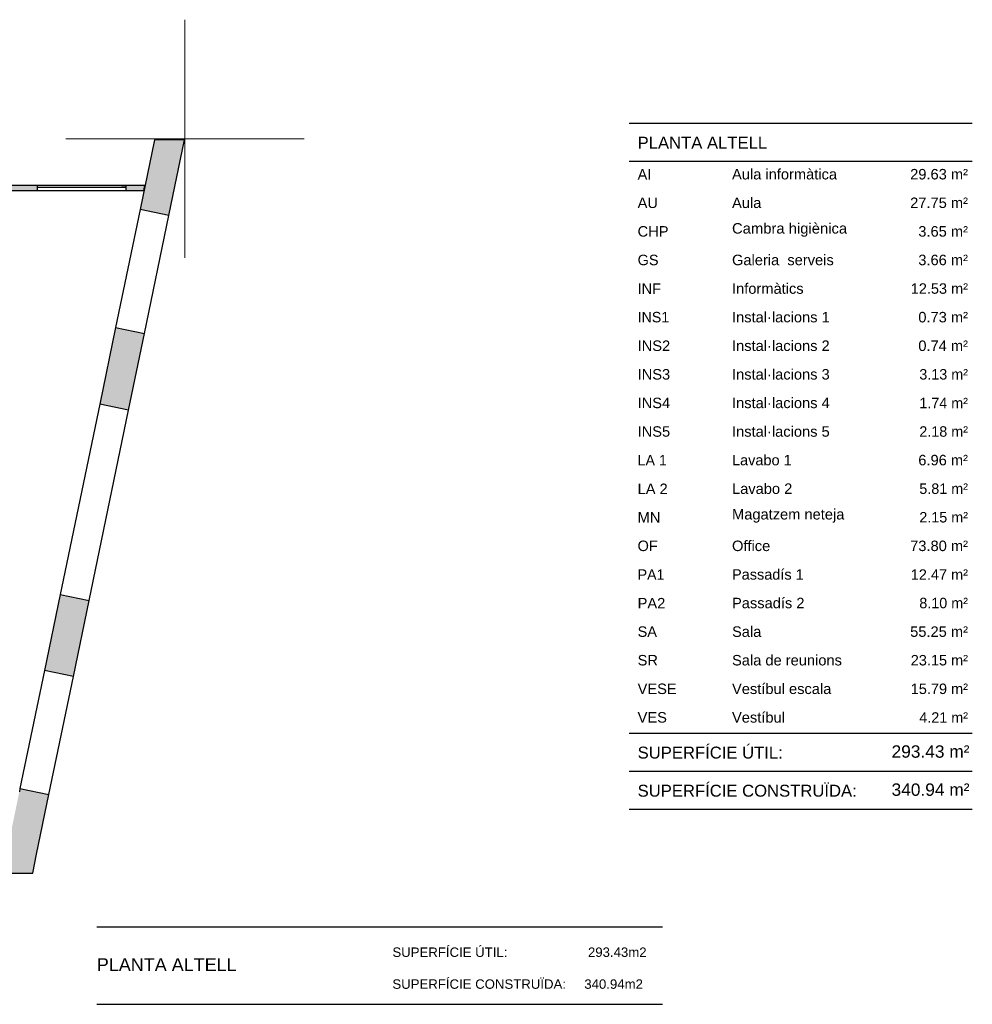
# Model space of a CAD drawing. Header units: metres. Extents: x -1 to 444, y -6 to 31.
# Tile 76 of 76: x 424 to 444, y 10 to 31. Entities that reach past the tile are written whole.
import ezdxf

# ---------------------------------------------------------------- set-up
doc = ezdxf.new("R2010")
doc.units = ezdxf.units.M
doc.linetypes.add('CONTINUA', pattern=[0])
doc.linetypes.add('PUNKT', pattern=[6.35, 0, -6.35])
for name, color, linetype, lineweight in [('3D PA MURS', 7, 'CONTINUA', 25), ('PA COTES', 7, 'CONTINUA', 25), ('PA ESCALES 2D', 7, 'CONTINUA', 25), ('PA LOCALS', 7, 'CONTINUA', 25), ('PA RESUM LOCALS', 7, 'CONTINUA', 25), ('PA TEXT', 7, 'CONTINUA', 25)]:
    doc.layers.add(name, color=color, linetype=linetype, lineweight=lineweight)
doc.styles.add('ARIAL', font='arial.ttf')

msp = doc.modelspace()

# ---------------------------------------------------------------- hatches: boundary and pattern name
at = {"layer": '3D PA MURS', "linetype": 'CONTINUA', "lineweight": 18, "true_color": 0xa0a0a0, "transparency": 33554687}
for points in [[(426.847, 28.23), (426.544, 26.77), (427.151, 26.644), (427.48, 28.23)], [(424.386, 27.27), (422.527, 27.27), (422.527, 27.17), (424.386, 27.17)], [(426.648, 27.27), (426.252, 27.27), (426.252, 27.17), (426.627, 27.17)], [(426.305, 22.559), (426.637, 24.165), (426.03, 24.291), (425.698, 22.685)], [(424.539, 17.094), (425.146, 16.968), (425.477, 18.564), (424.87, 18.69)], [(424.374, 13.241), (424.633, 14.49), (424.025, 14.616), (424.012, 14.55), (424.012, 14.55), (423.991, 14.45), (423.991, 14.45), (423.657, 12.841), (424.291, 12.841), (424.373, 13.241)]]:
    msp.add_hatch(color=253, dxfattribs=at).paths.add_polyline_path(points)

# ---------------------------------------------------------------- linework, layer by layer
at = {"layer": '3D PA MURS', "color": 7, "linetype": 'CONTINUA', "lineweight": 25, "transparency": 33554687}
for p, q in [((426.847, 28.23), (426.544, 26.77)), ((427.48, 28.23), (426.847, 28.23)), ((427.151, 26.644), (427.48, 28.23)), ((424.386, 27.27), (422.527, 27.27)), ((422.527, 27.17), (424.386, 27.17)), ((424.386, 27.27), (424.386, 27.24)), ((426.252, 27.27), (424.386, 27.27)), ((424.386, 27.24), (424.386, 27.17)), ((424.386, 27.24), (426.252, 27.24)), ((424.386, 27.17), (426.252, 27.17)), ((424.386, 27.17), (426.252, 27.17)), ((426.252, 27.24), (426.252, 27.27)), ((426.648, 27.27), (426.252, 27.27)), ((426.252, 27.17), (426.252, 27.24)), ((426.252, 27.17), (426.627, 27.17)), ((426.627, 27.17), (426.648, 27.27)), ((426.544, 26.77), (426.03, 24.291)), ((427.151, 26.644), (426.544, 26.77)), ((426.637, 24.165), (427.151, 26.644)), ((426.03, 24.291), (425.698, 22.685)), ((426.03, 24.291), (426.637, 24.165)), ((426.305, 22.559), (426.637, 24.165)), ((425.698, 22.685), (424.87, 18.69)), ((425.477, 18.564), (426.305, 22.559)), ((426.305, 22.559), (425.698, 22.685)), ((424.87, 18.69), (424.539, 17.094)), ((424.87, 18.69), (425.477, 18.564)), ((425.146, 16.968), (425.477, 18.564)), ((424.539, 17.094), (424.025, 14.616)), ((425.146, 16.968), (424.539, 17.094)), ((424.633, 14.49), (425.146, 16.968)), ((424.025, 14.616), (424.012, 14.55)), ((424.025, 14.616), (424.633, 14.49)), ((424.374, 13.241), (424.633, 14.49)), ((424.291, 12.841), (424.373, 13.241)), ((424.373, 13.241), (424.374, 13.241)), ((423.657, 12.841), (424.291, 12.841))]:
    msp.add_line(p, q, dxfattribs=at)
at = {"layer": '3D PA MURS', "color": 7, "linetype": 'PUNKT', "lineweight": 25, "transparency": 33554687}
for p, q in [((426.252, 27.24), (424.386, 27.24)), ((424.386, 27.24), (424.386, 27.17)), ((424.386, 27.17), (426.252, 27.17)), ((426.252, 27.17), (426.252, 27.24))]:
    msp.add_line(p, q, dxfattribs=at)
at = {"layer": 'PA COTES', "color": 52, "linetype": 'CONTINUA', "lineweight": 13, "transparency": 33554687}
for p, q in [((427.486, 30.752), (427.486, 25.752)), ((424.986, 28.252), (429.986, 28.252))]:
    msp.add_line(p, q, dxfattribs=at)
at = {"layer": 'PA ESCALES 2D', "color": 52, "linetype": 'CONTINUA', "lineweight": 13, "transparency": 33554687}
for p, q in [((427.486, 30.752), (427.486, 25.752)), ((424.986, 28.252), (429.986, 28.252))]:
    msp.add_line(p, q, dxfattribs=at)
at = {"layer": 'PA LOCALS', "color": 52, "linetype": 'CONTINUA', "lineweight": 13, "transparency": 33554687}
for p, q in [((427.486, 30.752), (427.486, 25.752)), ((427.486, 30.752), (427.486, 25.752)), ((424.986, 28.252), (429.986, 28.252)), ((424.986, 28.252), (429.986, 28.252))]:
    msp.add_line(p, q, dxfattribs=at)
at = {"layer": 'PA LOCALS', "color": 7, "transparency": 33554687}
for p, q in [((425.637, 11.716), (437.507, 11.716)), ((425.637, 10.087), (437.507, 10.087))]:
    msp.add_line(p, q, dxfattribs=at)
at = {"layer": 'PA RESUM LOCALS', "color": 7, "linetype": 'CONTINUA', "lineweight": 25, "transparency": 33554687}
for p, q in [((436.808, 28.58), (444.008, 28.58)), ((436.808, 27.78), (444.008, 27.78)), ((436.808, 15.78), (444.008, 15.78)), ((436.808, 14.98), (444.008, 14.98)), ((436.808, 14.18), (444.008, 14.18))]:
    msp.add_line(p, q, dxfattribs=at)
at = {"layer": 'PA TEXT', "color": 52, "linetype": 'CONTINUA', "lineweight": 13, "transparency": 33554687}
for p, q in [((427.486, 30.752), (427.486, 25.752)), ((424.986, 28.252), (429.986, 28.252))]:
    msp.add_line(p, q, dxfattribs=at)

# ---------------------------------------------------------------- texts
at = {"layer": 'PA LOCALS', "transparency": 33554687, "char_height": 0.198, "attachment_point": 7, "style": 'ARIAL'}
for s, insert, width in [('\\W1.00;SUPERFÍCIE ÚTIL:                      293.43m2', (431.84, 11.079), 5.42164), ('\\W1.00;SUPERFÍCIE CONSTRUÏDA:     340.94m2', (431.84, 10.41), 5.36593)]:
    msp.add_mtext(s, dxfattribs=dict(at, insert=insert, width=width))
at = {"layer": 'PA LOCALS', "color": 7, "transparency": 33554687, "insert": (425.637, 10.785), "char_height": 0.27, "width": 3.07818, "attachment_point": 7, "style": 'ARIAL'}
msp.add_mtext('\\W1.00;PLANTA ALTELL', dxfattribs=at)
at = {"layer": 'PA RESUM LOCALS', "color": 7, "linetype": 'CONTINUA', "lineweight": 25, "transparency": 33554687, "style": 'ARIAL'}
for s, insert, char_height, width, attachment_point in [('\\W1.00;PLANTA ALTELL', (436.985, 28.295), 0.25, 2.85017, 1), ('\\W0.99;AI', (436.985, 27.396), 0.22, 0.39816, 7), ('\\W1.00;Aula informàtica', (438.966, 27.396), 0.22, 2.32505, 7), ('\\W1.00;   29.63 m²', (443.917, 27.396), 0.22, 1.58018, 9), ('\\W1.00;AU', (436.985, 26.796), 0.22, 0.53868, 7), ('\\W1.00;Aula', (438.966, 26.796), 0.22, 0.72989, 7), ('\\W1.00;   27.75 m²', (443.917, 26.796), 0.22, 1.58018, 9), ('\\W1.01;Cambra higiènica', (438.966, 26.196), 0.22, 2.51965, 7), ('\\W1.00;    3.65 m²', (443.917, 26.196), 0.22, 1.49198, 9), ('\\W1.00;CHP', (436.985, 26.196), 0.22, 0.76275, 7), ('\\W1.00;Galeria  serveis ', (438.966, 25.596), 0.22, 2.33961, 7), ('\\W1.00;    3.66 m²', (443.917, 25.596), 0.22, 1.49198, 9), ('\\W0.99;GS ', (436.985, 25.596), 0.22, 0.63702, 7), ('\\W0.99;INF', (436.985, 24.996), 0.22, 0.60425, 7), ('\\W1.00;Informàtics', (438.966, 24.996), 0.22, 1.61706, 7), ('\\W0.99;   12.53 m²', (443.917, 24.996), 0.22, 1.57895, 9), ('\\W1.00;Instal·lacions 1', (438.966, 24.396), 0.22, 2.17017, 7), ('\\W0.97;INS1', (436.985, 24.396), 0.22, 0.7929, 7), ('\\W1.00;    0.73 m²', (443.917, 24.396), 0.22, 1.49198, 9), ('\\W1.00;Instal·lacions 2', (438.966, 23.796), 0.22, 2.17106, 7), ('\\W1.00;INS2', (436.985, 23.796), 0.22, 0.79552, 7), ('\\W1.00;    0.74 m²', (443.917, 23.796), 0.22, 1.49198, 9), ('\\W1.00;Instal·lacions 3', (438.966, 23.196), 0.22, 2.17106, 7), ('\\W1.00;INS3', (436.985, 23.196), 0.22, 0.79552, 7), ('\\W0.98;    3.13 m²', (443.917, 23.196), 0.22, 1.49067, 9), ('\\W1.00;Instal·lacions 4', (438.966, 22.596), 0.22, 2.17106, 7), ('\\W1.00;INS4', (436.985, 22.596), 0.22, 0.79552, 7), ('\\W0.98;    1.74 m²', (443.917, 22.596), 0.22, 1.49067, 9), ('\\W1.00;Instal·lacions 5', (438.966, 21.996), 0.22, 2.17106, 7), ('\\W1.00;INS5', (436.985, 21.996), 0.22, 0.79552, 7), ('\\W0.98;    2.18 m²', (443.917, 21.996), 0.22, 1.49067, 9), ('\\W0.97;LA 1', (436.985, 21.396), 0.22, 0.7413, 7), ('\\W0.99;Lavabo 1', (438.966, 21.396), 0.22, 1.38127, 7), ('\\W1.00;    6.96 m²', (443.917, 21.396), 0.22, 1.49198, 9), ('\\W1.00;LA 2', (436.985, 20.796), 0.22, 0.74412, 7), ('\\W1.00;Lavabo 2', (438.966, 20.796), 0.22, 1.38272, 7), ('\\W0.98;    5.81 m²', (443.917, 20.796), 0.22, 1.49067, 9), ('\\W0.98;    2.15 m²', (443.917, 20.196), 0.22, 1.49067, 9), ('\\W1.00;MN', (436.985, 20.196), 0.22, 0.59012, 7), ('\\W1.00;Magatzem neteja', (438.966, 20.196), 0.22, 2.47903, 7), ('\\W1.00;Office', (438.966, 19.596), 0.22, 0.91259, 7), ('\\W1.00;   73.80 m²', (443.917, 19.596), 0.22, 1.58018, 9), ('\\W0.99;OF', (436.985, 19.596), 0.22, 0.53412, 7), ('\\W0.99;Passadís 1', (438.966, 18.996), 0.22, 1.63424, 7), ('\\W0.99;   12.47 m²', (443.917, 18.996), 0.22, 1.57895, 9), ('\\W0.97;PA1', (436.985, 18.996), 0.22, 0.6897, 7), ('\\W1.00;PA2', (436.985, 18.396), 0.22, 0.69277, 7), ('\\W1.00;Passadís 2', (438.966, 18.396), 0.22, 1.63544, 7), ('\\W0.98;    8.10 m²', (443.917, 18.396), 0.22, 1.49067, 9), ('\\W0.99;SA', (436.985, 17.796), 0.22, 0.51997, 7), ('\\W1.00;Sala', (438.966, 17.796), 0.22, 0.72989, 7), ('\\W1.00;   55.25 m²', (443.917, 17.796), 0.22, 1.58018, 9), ('\\W1.00;SR', (436.985, 17.196), 0.22, 0.53868, 7), ('\\W1.00;Sala de reunions', (438.966, 17.196), 0.22, 2.43152, 7), ('\\W0.99;   23.15 m²', (443.917, 17.196), 0.22, 1.57895, 9), ('\\W1.00;VESE', (436.985, 16.596), 0.22, 0.93107, 7), ('\\W1.00;Vestíbul escala', (438.966, 16.596), 0.22, 2.20399, 7), ('\\W0.99;   15.79 m²', (443.917, 16.596), 0.22, 1.57895, 9), ('\\W1.00;VES', (436.985, 15.996), 0.22, 0.72559, 7), ('\\W1.00;Vestíbul', (438.966, 15.996), 0.22, 1.22475, 7), ('\\W0.98;    4.21 m²', (443.917, 15.996), 0.22, 1.49067, 9), ('\\W1.00;SUPERFÍCIE ÚTIL:  ', (436.985, 15.495), 0.25, 3.36656, 1), ('\\W1.00;  293.43 m²', (443.949, 15.259), 0.26, 1.97171, 9), ('\\W1.00;SUPERFÍCIE CONSTRUÏDA: ', (436.985, 14.695), 0.25, 4.82929, 1), ('\\W1.00;  340.94 m²', (443.949, 14.459), 0.26, 1.97171, 9)]:
    msp.add_mtext(s, dxfattribs=dict(at, insert=insert, char_height=char_height, width=width, attachment_point=attachment_point))

doc.saveas('drawing.dxf')
